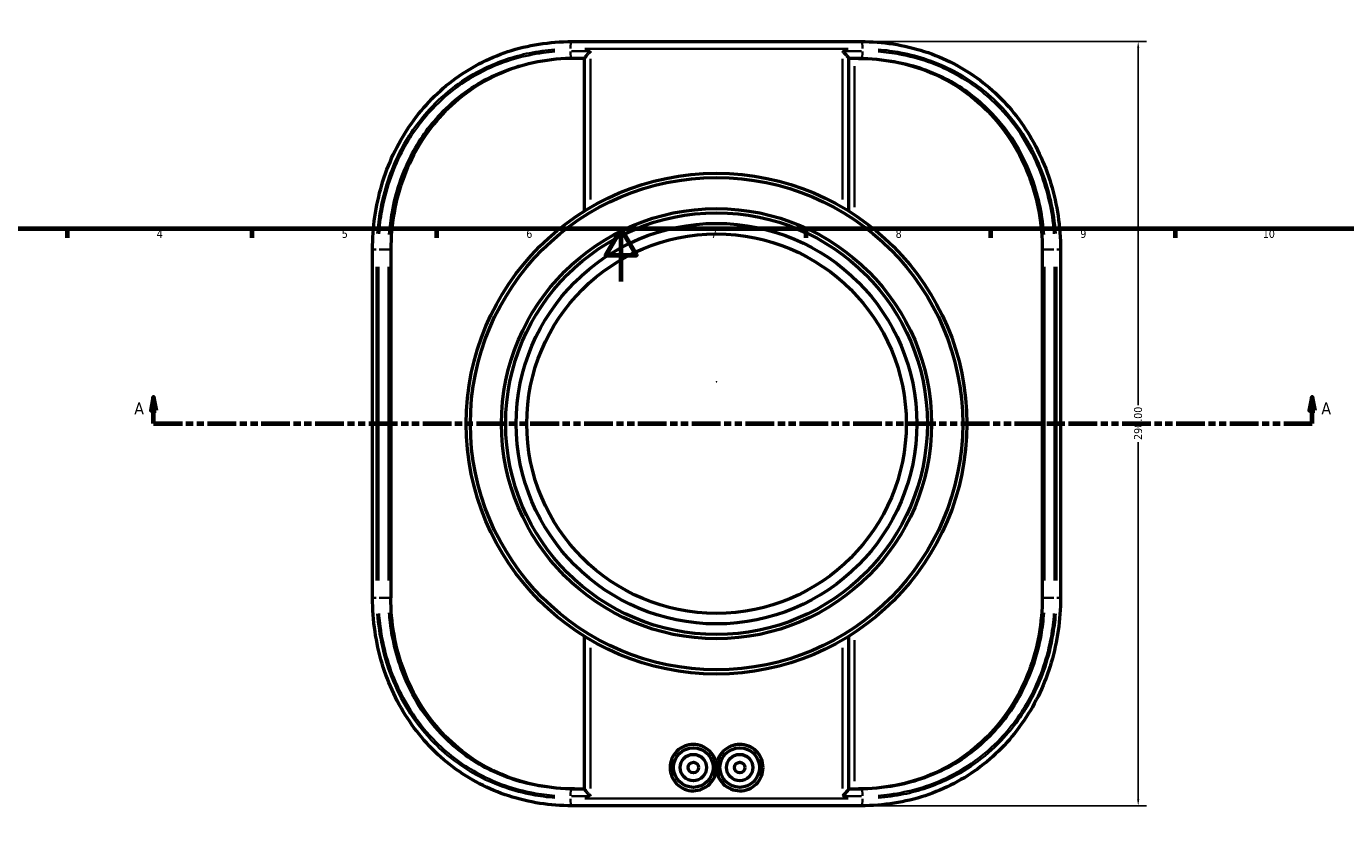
# Model space of a CAD drawing. Header units: millimetres. Extents: x -657 to 1046, y -498 to 815.
# Tile 4 of 8: x 195 to 695, y -203 to 97. Entities that reach past the tile are written whole.
import ezdxf

# ---------------------------------------------------------------- set-up
doc = ezdxf.new("R2010")
doc.units = ezdxf.units.MM
doc.linetypes.add('DOUBLE_DASH_CHAIN', pattern=[1.2403, 0.6614, -0.0827, 0.1654, -0.0827, 0.1654, -0.0827])
for name, color, linetype, lineweight in [('Border (ANSI)', 7, 'Continuous', 70), ('Dimension (ANSI)', 7, 'Continuous', 25), ('Section Line (ANSI)', 7, 'DOUBLE_DASH_CHAIN', 70), ('Visible (ANSI)', 7, 'Continuous', 50), ('Visible Narrow (ANSI)', 7, 'Continuous', 35)]:
    doc.layers.add(name, color=color, linetype=linetype, lineweight=lineweight)
doc.styles.add('Label Text (ANSI)', font='tahoma.ttf')
doc.styles.add('Note Text (ANSI)', font='tahoma.ttf')
doc.dimstyles.new('Default - mm (ANSI)', dxfattribs={"dimtxt": 3.048, "dimasz": 2.5, "dimexe": 3.175, "dimexo": 1.6002, "dimgap": 0.8, "dimtad": 0, "dimtoh": 1, "dimrnd": 1e-08, "dimzin": 4, "dimdsep": 46, "dimtxsty": 'Note Text (ANSI)', "dimcen": 0.09, "dimdle": 10, "dimclrd": 256, "dimclre": 256, "dimclrt": 256, "dimadec": 1, "dimazin": 1, "dimtfac": 1, "dimtofl": 0, "dimtmove": 0, "dimatfit": 3, "dimfxl": 1, "dimtolj": 1, "dimtzin": 4, "dimlwd": -1, "dimlwe": -1, "dimarcsym": 0})

# ---------------------------------------------------------------- blocks, each defined once
blk = doc.blocks.new('Borders Default Border')
at = {"layer": 'Border (ANSI)'}
for p, q in [((210.25, 20), (210.25, 16.55)), ((280.33, 20), (280.33, 16.55)), ((350.42, 20), (350.42, 16.55)), ((490.58, 20), (490.58, 16.55)), ((560.67, 20), (560.67, 16.55)), ((630.75, 20), (630.75, 16.55))]:
    blk.add_line(p, q, dxfattribs=at)
at = {"layer": 'Border (ANSI)', "flags": 128}
for points in [[(20, 20), (20, 574), (821, 574), (821, 20), (20, 20)], [(420.5, 0), (420.5, 20), (414.73, 10), (426.27, 10), (420.5, 20)]]:
    blk.add_lwpolyline(points, dxfattribs=at)
at = {"layer": 'Border (ANSI)', "attachment_point": 7, "style": 'Note Text (ANSI)'}
for s, insert, char_height in [('4', (244.23, 16.55), 3.05), ('5', (314.48, 16.49), 3.05), ('6', (384.49, 16.49), 3.05), ('7', (454.6, 16.55), 3.05), ('8', (524.63, 16.48), 3.05), ('9', (594.7, 16.49), 3.05), ('10', (663.96, 16.49), 3.048)]:
    blk.add_mtext(s, dxfattribs=dict(at, insert=insert, char_height=char_height))
blk = doc.blocks.new('*D6')
at = {"layer": 'Defpoints', "color": 0, "transparency": 16777216}
for p in [(449.67, 241.87), (463.67, -317.97)]:
    blk.add_point(p, dxfattribs=at)
at = {"layer": 'Dimension (ANSI)', "transparency": 16777216}
for p, q in [((446.31, 247.34), (449.53, 247.34)), ((449.53, 247.34), (449.61, 244.37)), ((456.58, -38.05), (456.76, -38.05)), ((456.67, -38.14), (456.67, -37.96))]:
    blk.add_line(p, q, dxfattribs=at)
blk.add_arc((456.67, -38.05), 280.01, 79.849, 92.0825, dxfattribs=at)
blk.add_solid([(450.02, 244.38), (449.19, 244.36), (449.67, 241.87)], dxfattribs=at)
at = {"layer": 'Dimension (ANSI)', "transparency": 16777216, "insert": (429.83, 248.98), "char_height": 3.048, "attachment_point": 1, "style": 'Note Text (ANSI)'}
blk.add_mtext('\\A1;∅560.00', dxfattribs=at)
blk = doc.blocks.new('2dTransSection0')
at = {"layer": 'Section Line (ANSI)', "linetype": 'Continuous'}
for p, q in [((243.08, -43.96), (242.08, -48.96)), ((243.08, -48.96), (243.08, -43.96)), ((244.08, -48.96), (243.08, -43.96)), ((682.7, -43.96), (681.7, -48.96)), ((682.7, -48.96), (682.7, -43.96)), ((683.7, -48.96), (682.7, -43.96)), ((242.08, -48.96), (244.08, -48.96)), ((243.08, -53.96), (243.08, -48.96)), ((681.7, -48.96), (683.7, -48.96)), ((682.7, -53.96), (682.7, -48.96)), ((243.08, -53.96), (253.9, -53.96)), ((671.88, -53.96), (682.7, -53.96))]:
    blk.add_line(p, q, dxfattribs=at)
at = {"layer": 'Section Line (ANSI)', "linetype": 'DOUBLE_DASH_CHAIN', "ltscale": 16.463058}
blk.add_line((243.08, -53.96), (682.7, -53.96), dxfattribs=at)
at = {"layer": 'Section Line (ANSI)', "linetype": 'Continuous', "flags": 128}
for points in [[(244.08, -48.96), (243.08, -43.96), (242.08, -48.96), (244.08, -48.96)], [(683.7, -48.96), (682.7, -43.96), (681.7, -48.96), (683.7, -48.96)]]:
    blk.add_lwpolyline(points, dxfattribs=at)
at = {"layer": 'Section Line (ANSI)'}
for points in [[(244.08, -48.96), (243.08, -43.96), (242.08, -48.96), (244.08, -48.96)], [(683.7, -48.96), (682.7, -43.96), (681.7, -48.96), (683.7, -48.96)]]:
    blk.add_solid(points, dxfattribs=at)
at = {"layer": 'Section Line (ANSI)', "char_height": 4.57, "attachment_point": 7, "style": 'Label Text (ANSI)'}
for insert in [(235.72, -50.46), (686.17, -50.46)]:
    blk.add_mtext('A', dxfattribs=dict(at, insert=insert))
blk = doc.blocks.new('*D10')
at = {"layer": 'Defpoints', "color": 0, "transparency": 16777216}
for p in [(511.54, 91.04), (511.54, -198.96), (616.67, -198.96)]:
    blk.add_point(p, dxfattribs=at)
at = {"layer": 'Dimension (ANSI)', "transparency": 16777216}
for p, q in [((513.14, 91.04), (619.85, 91.04)), ((616.67, 88.54), (616.67, -47)), ((616.67, -196.46), (616.67, -60.92)), ((513.14, -198.96), (619.85, -198.96))]:
    blk.add_line(p, q, dxfattribs=at)
for points in [[(616.26, 88.54), (617.09, 88.54), (616.67, 91.04)], [(616.26, -196.46), (617.09, -196.46), (616.67, -198.96)]]:
    blk.add_solid(points, dxfattribs=at)
at = {"layer": 'Dimension (ANSI)', "transparency": 16777216, "insert": (615.08, -60.12), "char_height": 3.048, "attachment_point": 1, "rotation": 90, "style": 'Note Text (ANSI)'}
blk.add_mtext('\\A1;290.00', dxfattribs=at)

msp = doc.modelspace()

# ---------------------------------------------------------------- linework, layer by layer
at = {"layer": 'Visible (ANSI)'}
for p, q in [((401.802, 91.039), (511.542, 91.039)), ((406.552, 84.639), (401.802, 84.639)), ((406.552, 26.742), (406.552, 84.679)), ((506.793, 84.679), (506.793, 26.742)), ((511.542, 84.639), (506.807, 84.639)), ((326.141, -120.061), (326.141, 12.139)), ((333.082, 12.139), (333.082, -120.061)), ((580.262, 12.139), (580.262, -120.061)), ((587.203, 12.139), (587.203, -120.061)), ((406.552, -192.601), (406.552, -134.664)), ((506.793, -134.664), (506.793, -192.601)), ((401.802, -192.561), (406.552, -192.561)), ((506.807, -192.561), (511.542, -192.561)), ((511.542, -198.961), (401.802, -198.961))]:
    msp.add_line(p, q, dxfattribs=at)
for centre, radius in [((456.672, -53.961), 95), ((456.672, -53.961), 93.4), ((456.672, -53.961), 81.6), ((456.672, -53.961), 80), ((456.672, -53.961), 76), ((456.672, -53.961), 72), ((447.872, -184.461), 7.5), ((447.872, -184.461), 5), ((465.472, -184.461), 7.5), ((465.472, -184.461), 5), ((447.872, -184.461), 2), ((465.472, -184.461), 2)]:
    msp.add_circle(centre, radius, dxfattribs=at)
for points, knots in [([(326.141, 12.139), (326.141, 16.288), (326.436, 20.437), (327.611, 28.635), (328.492, 32.683), (330.828, 40.581), (332.283, 44.429), (335.746, 51.831), (337.755, 55.384), (342.291, 62.102), (344.82, 65.267), (350.33, 71.107), (353.31, 73.785), (359.649, 78.591), (363.006, 80.721), (370.035, 84.404), (373.708, 85.956), (381.313, 88.464), (385.248, 89.415), (393.382, 90.713), (397.586, 91.039), (401.802, 91.039)], [0, 0, 0, 0, 1.2049351, 1.2049351, 2.4098701, 2.4098701, 3.6148052, 3.6148052, 4.8197403, 4.8197403, 6.0246753, 6.0246753, 7.2220586, 7.2220586, 8.4118925, 8.4118925, 9.6022564, 9.6022564, 10.8048274, 10.8048274, 12.0493506, 12.0493506, 12.0493506, 12.0493506]), ([(511.542, 91.039), (515.625, 91.039), (519.694, 90.734), (527.714, 89.496), (531.663, 88.564), (539.33, 86.077), (543.049, 84.525), (550.131, 80.845), (553.497, 78.724), (559.833, 73.954), (562.803, 71.304), (568.303, 65.526), (570.829, 62.394), (575.385, 55.723), (577.41, 52.181), (580.91, 44.799), (582.383, 40.959), (584.756, 33.075), (585.656, 29.032), (586.889, 20.707), (587.203, 16.423), (587.203, 12.139)], [0, 0, 0, 0, 1.2049259, 1.2049259, 2.4098517, 2.4098517, 3.612943, 3.612943, 4.8033945, 4.8033945, 5.9931099, 5.9931099, 7.1902469, 7.1902469, 8.3951728, 8.3951728, 9.6000987, 9.6000987, 10.8050245, 10.8050245, 12.0492586, 12.0492586, 12.0492586, 12.0492586]), ([(408.892, 87.439), (408.89, 87.436), (408.888, 87.434), (408.593, 87.137), (408.307, 86.84), (407.784, 86.28), (407.541, 86.013), (407.109, 85.513), (406.918, 85.279), (406.674, 84.944), (406.6, 84.826), (406.557, 84.719), (406.552, 84.696), (406.552, 84.679)], [-0.00105877, -0.00105877, -0.00105877, -0.00105877, 0, 0, 0.12531859, 0.12531859, 0.24474911, 0.24474911, 0.36611641, 0.36611641, 0.45707893, 0.45707893, 0.48860725, 0.48860725, 0.48860725, 0.48860725]), ([(504.452, 87.439), (504.454, 87.436), (504.457, 87.434), (504.751, 87.137), (505.037, 86.84), (505.561, 86.28), (505.803, 86.013), (506.235, 85.513), (506.427, 85.279), (506.67, 84.944), (506.745, 84.826), (506.787, 84.719), (506.793, 84.696), (506.793, 84.679)], [-1.26206103, -1.26206103, -1.26206103, -1.26206103, -1.26076608, -1.26076608, -1.10749246, -1.10749246, -0.96142037, -0.96142037, -0.81297945, -0.81297945, -0.70172576, -0.70172576, -0.66316435, -0.66316435, -0.66316435, -0.66316435]), ([(402.741, 84.639), (398.19, 84.639), (393.501, 84.221), (384.226, 82.426), (379.64, 81.049), (370.904, 77.369), (366.745, 75.064), (359.107, 69.701), (355.628, 66.644), (349.567, 60.16), (346.771, 56.529), (341.872, 48.618), (339.767, 44.34), (336.4, 35.413), (335.134, 30.758), (333.475, 21.396), (333.082, 16.69), (333.082, 12.139)], [33.8630759, 33.8630759, 33.8630759, 33.8630759, 35.2533548, 35.2533548, 36.6436336, 36.6436336, 38.0339124, 38.0339124, 39.4241912, 39.4241912, 40.7895296, 40.7895296, 42.1548679, 42.1548679, 43.5202062, 43.5202062, 44.8855446, 44.8855446, 44.8855446, 44.8855446]), ([(510.603, 84.639), (515.154, 84.639), (519.843, 84.221), (529.118, 82.426), (533.704, 81.049), (542.441, 77.369), (546.6, 75.064), (554.237, 69.701), (557.716, 66.644), (563.777, 60.16), (566.573, 56.529), (571.473, 48.618), (573.577, 44.34), (576.945, 35.413), (578.211, 30.758), (579.87, 21.396), (580.262, 16.69), (580.262, 12.139)], [33.8630759, 33.8630759, 33.8630759, 33.8630759, 35.2533548, 35.2533548, 36.6436336, 36.6436336, 38.0339124, 38.0339124, 39.4241912, 39.4241912, 40.7895296, 40.7895296, 42.1548679, 42.1548679, 43.5202062, 43.5202062, 44.8855446, 44.8855446, 44.8855446, 44.8855446]), ([(401.802, -198.961), (397.72, -198.961), (393.65, -198.656), (385.631, -197.419), (381.682, -196.486), (374.014, -194), (370.295, -192.447), (363.213, -188.767), (359.847, -186.647), (353.511, -181.876), (350.541, -179.227), (345.042, -173.448), (342.515, -170.317), (337.96, -163.645), (335.934, -160.104), (332.435, -152.721), (330.962, -148.881), (328.589, -140.997), (327.689, -136.954), (326.455, -128.63), (326.141, -124.345), (326.141, -120.061)], [0, 0, 0, 0, 1.2049259, 1.2049259, 2.4098517, 2.4098517, 3.612943, 3.612943, 4.8033945, 4.8033945, 5.9931099, 5.9931099, 7.1902469, 7.1902469, 8.3951728, 8.3951728, 9.6000987, 9.6000987, 10.8050245, 10.8050245, 12.0492586, 12.0492586, 12.0492586, 12.0492586]), ([(402.741, -192.561), (398.19, -192.561), (393.501, -192.144), (384.226, -190.349), (379.64, -188.971), (370.904, -185.291), (366.745, -182.986), (359.107, -177.624), (355.628, -174.566), (349.567, -168.082), (346.771, -164.451), (341.872, -156.541), (339.767, -152.262), (336.4, -143.335), (335.134, -138.68), (333.475, -129.319), (333.082, -124.612), (333.082, -120.061)], [11.4203037, 11.4203037, 11.4203037, 11.4203037, 12.8105825, 12.8105825, 14.2008613, 14.2008613, 15.5911401, 15.5911401, 16.981419, 16.981419, 18.3467573, 18.3467573, 19.7120956, 19.7120956, 21.077434, 21.077434, 22.4427723, 22.4427723, 22.4427723, 22.4427723]), ([(580.262, -120.061), (580.262, -124.612), (579.87, -129.319), (578.211, -138.68), (576.945, -143.335), (573.577, -152.262), (571.473, -156.541), (566.573, -164.451), (563.777, -168.082), (557.716, -174.566), (554.237, -177.624), (546.6, -182.986), (542.441, -185.291), (533.704, -188.971), (529.118, -190.349), (519.843, -192.144), (515.154, -192.561), (510.603, -192.561)], [22.4427723, 22.4427723, 22.4427723, 22.4427723, 23.8081106, 23.8081106, 25.1734489, 25.1734489, 26.5387873, 26.5387873, 27.9041256, 27.9041256, 29.2944044, 29.2944044, 30.6846833, 30.6846833, 32.0749621, 32.0749621, 33.4652409, 33.4652409, 33.4652409, 33.4652409]), ([(587.203, -120.061), (587.203, -124.21), (586.909, -128.359), (585.733, -136.557), (584.852, -140.606), (582.516, -148.503), (581.061, -152.351), (577.598, -159.753), (575.59, -163.306), (571.053, -170.024), (568.525, -173.189), (563.014, -179.029), (560.035, -181.707), (553.696, -186.513), (550.339, -188.644), (543.309, -192.327), (539.637, -193.878), (532.031, -196.387), (528.097, -197.337), (519.962, -198.636), (515.759, -198.961), (511.542, -198.961)], [0, 0, 0, 0, 1.2049351, 1.2049351, 2.4098701, 2.4098701, 3.6148052, 3.6148052, 4.8197403, 4.8197403, 6.0246753, 6.0246753, 7.2220586, 7.2220586, 8.4118925, 8.4118925, 9.6022564, 9.6022564, 10.8048274, 10.8048274, 12.0493506, 12.0493506, 12.0493506, 12.0493506]), ([(456.667, -184.461), (456.667, -185.565), (456.446, -186.743), (455.55, -188.909), (454.873, -189.898), (453.312, -191.461), (452.323, -192.14), (450.156, -193.042), (448.977, -193.265), (446.764, -193.271), (445.582, -193.052), (443.406, -192.158), (442.412, -191.483), (440.84, -189.92), (440.158, -188.928), (439.253, -186.754), (439.031, -185.571), (439.031, -183.352), (439.253, -182.169), (440.158, -179.994), (440.84, -179.003), (442.412, -177.44), (443.406, -176.764), (445.582, -175.87), (446.764, -175.652), (448.977, -175.658), (450.156, -175.881), (452.323, -176.783), (453.312, -177.461), (454.873, -179.024), (455.55, -180.013), (456.446, -182.18), (456.667, -183.357), (456.667, -184.461)], [0, 0, 0, 0, 0.3311728, 0.3311728, 0.6623456, 0.6623456, 0.9939648, 0.9939648, 1.3255839, 1.3255839, 1.6581284, 1.6581284, 1.9906728, 1.9906728, 2.3235299, 2.3235299, 2.6563869, 2.6563869, 2.989244, 2.989244, 3.322101, 3.322101, 3.6546455, 3.6546455, 3.9871899, 3.9871899, 4.318809, 4.318809, 4.6504282, 4.6504282, 4.981601, 4.981601, 5.3127738, 5.3127738, 5.3127738, 5.3127738]), ([(474.314, -184.461), (474.314, -185.571), (474.091, -186.754), (473.186, -188.928), (472.504, -189.92), (470.932, -191.483), (469.939, -192.158), (467.762, -193.052), (466.58, -193.271), (464.367, -193.265), (463.189, -193.042), (461.021, -192.14), (460.032, -191.461), (458.471, -189.898), (457.795, -188.909), (456.898, -186.743), (456.677, -185.565), (456.677, -183.357), (456.898, -182.18), (457.795, -180.013), (458.471, -179.024), (460.032, -177.461), (461.021, -176.783), (463.189, -175.881), (464.367, -175.658), (466.58, -175.652), (467.762, -175.87), (469.939, -176.764), (470.932, -177.44), (472.504, -179.003), (473.186, -179.994), (474.091, -182.169), (474.314, -183.352), (474.314, -184.461)], [0, 0, 0, 0, 0.332857, 0.332857, 0.6657141, 0.6657141, 0.9982586, 0.9982586, 1.330803, 1.330803, 1.6624221, 1.6624221, 1.9940413, 1.9940413, 2.3252141, 2.3252141, 2.6563869, 2.6563869, 2.9875597, 2.9875597, 3.3187325, 3.3187325, 3.6503517, 3.6503517, 3.9819708, 3.9819708, 4.3145153, 4.3145153, 4.6470597, 4.6470597, 4.9799168, 4.9799168, 5.3127738, 5.3127738, 5.3127738, 5.3127738]), ([(408.892, -195.361), (408.89, -195.359), (408.888, -195.356), (408.593, -195.059), (408.307, -194.763), (407.784, -194.203), (407.541, -193.935), (407.109, -193.436), (406.918, -193.201), (406.674, -192.866), (406.6, -192.748), (406.557, -192.641), (406.552, -192.619), (406.552, -192.601)], [-1.26206103, -1.26206103, -1.26206103, -1.26206103, -1.26076608, -1.26076608, -1.10749246, -1.10749246, -0.96142037, -0.96142037, -0.81297945, -0.81297945, -0.70172576, -0.70172576, -0.66316437, -0.66316437, -0.66316437, -0.66316437]), ([(504.452, -195.361), (504.454, -195.359), (504.457, -195.356), (504.751, -195.059), (505.037, -194.763), (505.561, -194.203), (505.803, -193.935), (506.235, -193.436), (506.427, -193.201), (506.67, -192.866), (506.745, -192.748), (506.787, -192.641), (506.793, -192.619), (506.793, -192.601)], [-0.00105877, -0.00105877, -0.00105877, -0.00105877, 0, 0, 0.12531859, 0.12531859, 0.24474911, 0.24474911, 0.36611641, 0.36611641, 0.45707893, 0.45707893, 0.48860726, 0.48860726, 0.48860726, 0.48860726])]:
    msp.add_open_spline(points, degree=3, knots=knots, dxfattribs=at)
for points in [[(506.793, 84.645), (506.795, 84.641), (506.8, 84.639), (506.807, 84.639)], [(506.807, -192.561), (506.8, -192.561), (506.795, -192.563), (506.793, -192.567)]]:
    msp.add_open_spline(points, degree=3, dxfattribs=at)
at = {"layer": 'Visible Narrow (ANSI)'}
for p, q in [((401.65, 87.439), (408.51, 87.439)), ((506.593, 88.239), (406.752, 88.239)), ((504.834, 87.439), (511.695, 87.439)), ((408.892, 31.114), (408.892, 84.474)), ((504.452, 84.474), (504.452, 31.114)), ((509.077, 28.245), (509.077, 81.671)), ((326.145, 12.139), (327.563, 12.139)), ((328.625, 12.139), (332.051, 12.139)), ((333.036, 12.139), (332.203, 12.139)), ((581.141, 12.139), (580.308, 12.139)), ((584.719, 12.139), (581.293, 12.139)), ((587.199, 12.139), (585.781, 12.139)), ((327.701, -113.451), (327.701, 5.529)), ((328.426, 5.529), (328.426, -113.451)), ((332.157, -113.451), (332.157, 5.529)), ((581.187, 5.529), (581.187, -113.451)), ((584.919, -113.451), (584.919, 5.529)), ((585.644, 5.529), (585.644, -113.451)), ((326.145, -120.061), (327.563, -120.061)), ((328.625, -120.061), (332.051, -120.061)), ((332.203, -120.061), (333.036, -120.061)), ((580.308, -120.061), (581.141, -120.061)), ((584.719, -120.061), (581.293, -120.061)), ((587.199, -120.061), (585.781, -120.061)), ((408.892, -192.397), (408.892, -139.036)), ((504.452, -139.036), (504.452, -192.397)), ((509.077, -189.593), (509.077, -136.167)), ((408.51, -195.361), (401.65, -195.361)), ((406.752, -196.161), (506.593, -196.161)), ((511.695, -195.361), (504.834, -195.361))]:
    msp.add_line(p, q, dxfattribs=at)
for centre, major_axis, start_param, end_param in [((401.802, 88.239), (0, 2.8), 0.0785398, 1.4922565), ((511.542, 88.239), (0, 2.8), 4.7909288, 6.2046455), ((401.802, 87.439), (0, -2.8), 4.7909288, 6.2046455), ((511.542, 87.439), (0, -2.8), 0.0785398, 1.4922565), ((401.802, -195.361), (0, 2.8), 0.0785398, 1.4922565), ((511.542, -195.361), (0, 2.8), 4.7909288, 6.2046455), ((401.802, -196.161), (0, -2.8), 4.7909288, 6.2046455), ((511.542, -196.161), (0, -2.8), 0.0785398, 1.4922565)]:
    msp.add_ellipse(centre, major_axis=major_axis, ratio=0.1902567, start_param=start_param, end_param=end_param, dxfattribs=at)
for points, knots in [([(327.917, 18.157), (328.127, 21.076), (328.489, 23.981), (330.389, 34.603), (332.881, 42.111), (339.414, 54.922), (343.177, 60.387), (353.555, 71.735), (360.716, 77.086), (374.044, 83.547), (379.778, 85.472), (388.861, 87.33), (392.075, 87.773), (395.315, 88.017)], [0.6024675, 0.6024675, 0.6024675, 0.6024675, 1.4808032, 1.4808032, 3.8500882, 3.8500882, 5.8752922, 5.8752922, 8.6092138, 8.6092138, 10.4592784, 10.4592784, 11.4468831, 11.4468831, 11.4468831, 11.4468831]), ([(395.377, 87.219), (393.889, 87.108), (392.406, 86.953), (383.53, 85.765), (376.339, 83.679), (361.914, 76.883), (354.881, 71.79), (344.318, 60.652), (340.358, 55.04), (333.656, 42.066), (331.14, 34.574), (329.218, 23.949), (328.851, 21.029), (328.64, 18.094)], [-11.3273516, -11.3273516, -11.3273516, -11.3273516, -10.8736596, -10.8736596, -8.597143, -8.597143, -5.9414605, -5.9414605, -3.8458755, -3.8458755, -1.4791829, -1.4791829, -0.5961764, -0.5961764, -0.5961764, -0.5961764]), ([(584.705, 18.094), (584.619, 19.293), (584.506, 20.49), (583.476, 29.372), (581.499, 36.908), (574.807, 52.563), (569.561, 60.417), (558.187, 71.772), (552.635, 75.876), (540.242, 82.441), (533.357, 84.816), (523.497, 86.654), (520.742, 87.011), (517.967, 87.219)], [-11.3273116, -11.3273116, -11.3273116, -11.3273116, -10.9665468, -10.9665468, -8.6409068, -8.6409068, -5.7848885, -5.7848885, -3.6626316, -3.6626316, -1.441743, -1.441743, -0.5961743, -0.5961743, -0.5961743, -0.5961743]), ([(518.029, 88.017), (520.89, 87.802), (523.731, 87.431), (533.584, 85.571), (540.386, 83.231), (552.986, 76.622), (558.774, 72.339), (567.198, 63.837), (570.25, 60.049), (577.922, 48.309), (581.539, 39.629), (584.517, 26.465), (585.128, 22.325), (585.427, 18.157)], [0.6024629, 0.6024629, 0.6024629, 0.6024629, 1.4745252, 1.4745252, 3.6689404, 3.6689404, 5.8818138, 5.8818138, 7.3772522, 7.3772522, 10.1925403, 10.1925403, 11.4467957, 11.4467957, 11.4467957, 11.4467957]), ([(332.361, 17.873), (332.563, 20.698), (332.913, 23.51), (334.746, 33.74), (337.147, 40.953), (343.542, 53.445), (347.323, 58.848), (357.412, 69.572), (364.133, 74.475), (377.93, 81.019), (384.812, 83.027), (393.311, 84.171), (394.731, 84.32), (396.157, 84.427)], [0.5961764, 0.5961764, 0.5961764, 0.5961764, 1.4791829, 1.4791829, 3.8458755, 3.8458755, 5.9414605, 5.9414605, 8.597143, 8.597143, 10.8736596, 10.8736596, 11.3273516, 11.3273516, 11.3273516, 11.3273516]), ([(517.187, 84.427), (519.845, 84.227), (522.483, 83.884), (531.923, 82.114), (538.511, 79.827), (550.362, 73.506), (555.668, 69.555), (566.532, 58.622), (571.539, 51.06), (577.925, 35.987), (579.811, 28.731), (580.794, 20.179), (580.901, 19.027), (580.983, 17.873)], [0.5961743, 0.5961743, 0.5961743, 0.5961743, 1.441743, 1.441743, 3.6626316, 3.6626316, 5.7848885, 5.7848885, 8.6409068, 8.6409068, 10.9665468, 10.9665468, 11.3273116, 11.3273116, 11.3273116, 11.3273116]), ([(395.315, -195.939), (392.454, -195.724), (389.613, -195.354), (379.76, -193.493), (372.959, -191.153), (360.358, -184.545), (354.571, -180.262), (346.147, -171.759), (343.094, -167.971), (335.422, -156.231), (331.806, -147.551), (328.827, -134.388), (328.217, -130.247), (327.917, -126.08)], [0.6024629, 0.6024629, 0.6024629, 0.6024629, 1.4745251, 1.4745251, 3.6689403, 3.6689403, 5.8818142, 5.8818142, 7.3772525, 7.3772525, 10.1925408, 10.1925408, 11.4467957, 11.4467957, 11.4467957, 11.4467957]), ([(328.64, -126.017), (328.726, -127.216), (328.838, -128.412), (329.868, -137.295), (331.845, -144.83), (338.538, -160.485), (343.784, -168.339), (355.157, -179.695), (360.71, -183.798), (373.102, -190.364), (379.988, -192.739), (389.848, -194.577), (392.603, -194.933), (395.377, -195.141)], [-11.3273116, -11.3273116, -11.3273116, -11.3273116, -10.9665468, -10.9665468, -8.6409068, -8.6409068, -5.7848885, -5.7848885, -3.6626316, -3.6626316, -1.441743, -1.441743, -0.5961743, -0.5961743, -0.5961743, -0.5961743]), ([(396.157, -192.35), (393.5, -192.149), (390.861, -191.806), (381.421, -190.036), (374.833, -187.749), (362.983, -181.428), (357.677, -177.477), (346.812, -166.544), (341.805, -158.982), (335.419, -143.909), (333.533, -136.654), (332.55, -128.102), (332.443, -126.949), (332.361, -125.795)], [0.5961743, 0.5961743, 0.5961743, 0.5961743, 1.441743, 1.441743, 3.6626316, 3.6626316, 5.7848885, 5.7848885, 8.6409068, 8.6409068, 10.9665468, 10.9665468, 11.3273116, 11.3273116, 11.3273116, 11.3273116]), ([(580.983, -125.795), (580.782, -128.621), (580.431, -131.433), (578.598, -141.662), (576.198, -148.876), (569.802, -161.367), (566.021, -166.771), (555.932, -177.495), (549.211, -182.398), (535.414, -188.941), (528.533, -190.95), (520.033, -192.094), (518.613, -192.242), (517.187, -192.35)], [0.5961764, 0.5961764, 0.5961764, 0.5961764, 1.4791829, 1.4791829, 3.8458755, 3.8458755, 5.9414605, 5.9414605, 8.597143, 8.597143, 10.8736596, 10.8736596, 11.3273516, 11.3273516, 11.3273516, 11.3273516]), ([(517.967, -195.142), (519.456, -195.03), (520.939, -194.876), (529.814, -193.687), (537.005, -191.601), (551.431, -184.805), (558.464, -179.713), (569.026, -168.575), (572.987, -162.962), (579.688, -149.989), (582.204, -142.497), (584.126, -131.872), (584.494, -128.951), (584.705, -126.017)], [-11.3273516, -11.3273516, -11.3273516, -11.3273516, -10.8736596, -10.8736596, -8.597143, -8.597143, -5.9414605, -5.9414605, -3.8458755, -3.8458755, -1.4791829, -1.4791829, -0.5961764, -0.5961764, -0.5961764, -0.5961764]), ([(585.428, -126.08), (585.218, -128.998), (584.855, -131.904), (582.955, -142.526), (580.463, -150.033), (573.93, -162.845), (570.167, -168.309), (559.79, -179.658), (552.628, -185.009), (539.3, -191.469), (533.566, -193.395), (524.484, -195.252), (521.27, -195.696), (518.029, -195.939)], [0.6024675, 0.6024675, 0.6024675, 0.6024675, 1.4808032, 1.4808032, 3.8500882, 3.8500882, 5.8752922, 5.8752922, 8.6092138, 8.6092138, 10.4592784, 10.4592784, 11.4468831, 11.4468831, 11.4468831, 11.4468831])]:
    msp.add_open_spline(points, degree=3, knots=knots, dxfattribs=at)

# ---------------------------------------------------------------- block references
msp.add_blockref('Borders Default Border', (0, 0))
at = {"layer": 'Section Line (ANSI)'}
msp.add_blockref('2dTransSection0', (0, 0), dxfattribs=at)

# ---------------------------------------------------------------- dimensions: what is measured, and where the dimension line sits
at = {"layer": 'Dimension (ANSI)'}
dim = msp.add_diameter_dim_2p(p1=(463.672, -317.968), p2=(449.669, 241.868), dimstyle='Default - mm (ANSI)', override={"dimtih": 1, "dimdec": 2, "dimlfac": 0.999981, "dimtp": 0, "dimtm": 0, "dimtdec": 2}, dxfattribs=at)
dim.commit()
dim.dimension.update_dxf_attribs({"geometry": '*D6', "text_midpoint": (437.671, 247.335), "dimtype": 163})
dim = msp.add_linear_dim(base=(616.672, -198.961), p1=(511.542, 91.039), p2=(511.542, -198.961), angle=90, dimstyle='Default - mm (ANSI)', override={"dimtoh": 0, "dimdec": 2, "dimtp": 0, "dimtm": 0, "dimtdec": 2, "dimatfit": 1}, dxfattribs=at)
dim.commit()
dim.dimension.update_dxf_attribs({"geometry": '*D10', "text_midpoint": (616.672, -53.961), "dimtype": 160})

doc.saveas('drawing.dxf')
